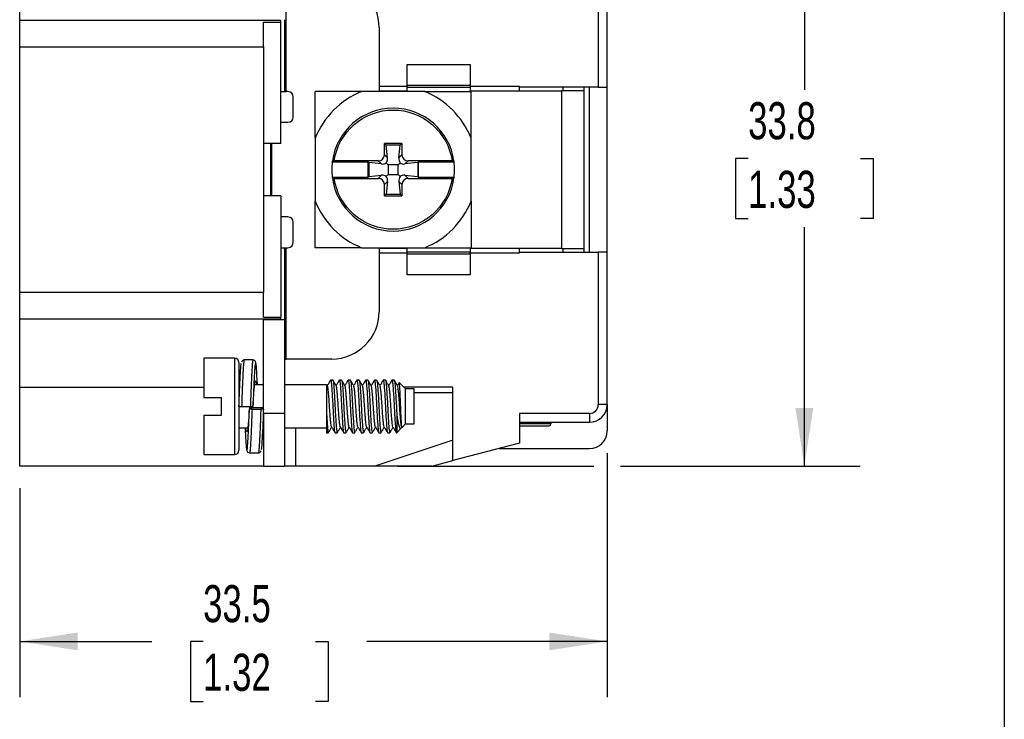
# Model space of a CAD drawing. Header units: millimetres. Extents: x 6 to 273, y 6 to 210.
# Tile 7 of 16: x 217 to 273, y 43 to 82. Entities that reach past the tile are written whole.
import ezdxf

# ---------------------------------------------------------------- set-up
doc = ezdxf.new("R2010")
doc.units = ezdxf.units.MM
doc.linetypes.add('SLD-Solid', pattern=[0])
doc.layers.add('DIMENSIONS', color=140, linetype='SLD-Solid', lineweight=25)
doc.layers.add('TEXT', color=140, linetype='SLD-Solid', lineweight=25)
doc.styles.add('SLDTEXTSTYLE0', font='TXT', dxfattribs={"width": 0.7})
doc.dimstyles.new('SLDDIMSTYLE0', dxfattribs={"dimtxt": 2.158008, "dimasz": 3.302, "dimexe": 0, "dimexo": 0.0625, "dimgap": 0.539502, "dimtad": 0, "dimtih": 1, "dimtoh": 1, "dimrnd": 1e-09, "dimzin": 12, "dimdsep": 46, "dimtxsty": 'SLDTEXTSTYLE0', "dimsah": 1, "dimcen": 0.09, "dimadec": 0, "dimazin": 3, "dimtfac": 1, "dimtofl": 0, "dimtmove": 0, "dimatfit": 3, "dimfxl": 0, "dimfrac": 2, "dimtolj": 1, "dimtzin": 12, "dimarcsym": 0})

# ---------------------------------------------------------------- blocks, each defined once
blk = doc.blocks.new('_D_4')
at = {"layer": 'DIMENSIONS'}
for p, q in [((250.396, 57.726), (250.396, 43.82)), ((216.896, 55.726), (216.896, 43.82)), ((216.896, 46.995), (224.434, 46.995)), ((227.358, 46.995), (226.633, 46.995)), ((226.633, 46.995), (226.633, 43.565)), ((233.771, 46.995), (234.496, 46.995)), ((234.496, 46.995), (234.496, 43.565)), ((250.396, 46.995), (236.695, 46.995)), ((226.633, 43.565), (227.358, 43.565)), ((234.496, 43.565), (233.771, 43.565))]:
    blk.add_line(p, q, dxfattribs=at)
for points in [[(216.896, 46.995), (220.198, 46.487), (220.198, 47.503)], [(250.396, 46.995), (247.094, 47.503), (247.094, 46.487)]]:
    blk.add_solid(points, dxfattribs=at)
at = {"layer": 'DIMENSIONS', "char_height": 2.1167, "attachment_point": 1, "style": 'SLDTEXTSTYLE0'}
for s, insert in [('33.5', (227.358, 50.207)), ('1.32', (227.358, 46.294))]:
    blk.add_mtext(s, dxfattribs=dict(at, insert=insert))
blk = doc.blocks.new('_D_5')
at = {"layer": 'DIMENSIONS'}
for p, q in [((238.428, 90.796), (249.634, 90.796)), ((251.158, 90.796), (264.822, 90.796)), ((261.647, 90.796), (261.647, 78.444)), ((258.441, 74.531), (257.716, 74.531)), ((257.716, 74.531), (257.716, 71.101)), ((264.854, 74.531), (265.578, 74.531)), ((265.578, 74.531), (265.578, 71.101)), ((257.716, 71.101), (258.441, 71.101)), ((265.578, 71.101), (264.854, 71.101)), ((261.647, 56.996), (261.647, 70.618)), ((238.428, 56.996), (249.634, 56.996)), ((251.158, 56.996), (264.822, 56.996))]:
    blk.add_line(p, q, dxfattribs=at)
for points in [[(261.647, 90.796), (261.139, 87.494), (262.155, 87.494)], [(261.647, 56.996), (262.155, 60.298), (261.139, 60.298)]]:
    blk.add_solid(points, dxfattribs=at)
at = {"layer": 'DIMENSIONS', "char_height": 2.1167, "attachment_point": 1, "style": 'SLDTEXTSTYLE0'}
for s, insert in [('33.8', (258.441, 77.743)), ('1.33', (258.441, 73.83))]:
    blk.add_mtext(s, dxfattribs=dict(at, insert=insert))

msp = doc.modelspace()

# ---------------------------------------------------------------- linework, layer by layer
for p, q in [((249.896, 87.296), (249.896, 78.596)), ((250.396, 78.596), (250.396, 87.296)), ((216.896, 82.396), (216.896, 86.296)), ((232.096, 78.346), (232.096, 84.696)), ((231.796, 82.396), (216.896, 82.396)), ((216.896, 80.896), (216.896, 82.396)), ((230.796, 82.396), (230.796, 82.446)), ((230.796, 82.311), (231.796, 82.311)), ((230.796, 80.896), (230.796, 82.311)), ((231.796, 82.311), (231.796, 82.396)), ((231.796, 75.396), (231.796, 82.311)), ((231.996, 82.446), (231.996, 78.346)), ((237.396, 81.996), (237.396, 78.396)), ((216.896, 66.896), (216.896, 80.896)), ((216.896, 80.896), (230.796, 80.896)), ((230.796, 80.896), (230.796, 66.896)), ((238.996, 78.696), (238.996, 79.896)), ((238.996, 79.896), (242.596, 79.896)), ((242.596, 79.896), (242.596, 78.696)), ((238.996, 78.646), (237.396, 78.646)), ((242.596, 78.696), (238.996, 78.696)), ((238.996, 78.696), (238.996, 78.596)), ((242.596, 78.696), (242.596, 78.596)), ((245.396, 78.646), (242.596, 78.646)), ((245.396, 78.596), (245.396, 78.646)), ((231.796, 78.346), (231.996, 78.346)), ((231.996, 78.346), (232.096, 78.346)), ((232.196, 78.346), (232.096, 78.346)), ((239.996, 78.346), (236.397, 78.346)), ((237.396, 78.396), (238.996, 78.396)), ((238.996, 78.596), (242.596, 78.596)), ((238.996, 78.396), (238.996, 78.596)), ((242.596, 78.596), (242.596, 78.396)), ((242.596, 78.396), (247.796, 78.396)), ((249.896, 78.596), (245.396, 78.596)), ((245.396, 78.396), (245.396, 78.596)), ((247.796, 78.396), (247.796, 69.396)), ((249.096, 78.396), (247.796, 78.396)), ((247.896, 78.396), (247.896, 78.596)), ((249.096, 78.396), (249.096, 78.596)), ((249.096, 69.396), (249.096, 78.396)), ((249.396, 69.196), (249.396, 78.596)), ((249.896, 78.596), (250.396, 78.596)), ((250.396, 69.196), (250.396, 78.596)), ((232.496, 76.896), (232.496, 78.046)), ((231.796, 76.596), (232.196, 76.596)), ((231.796, 75.396), (230.796, 75.396)), ((231.218, 72.396), (231.218, 75.396)), ((231.283, 72.396), (231.283, 75.396)), ((233.746, 75.696), (233.746, 72.097)), ((238.696, 75.396), (237.696, 75.396)), ((237.696, 74.745), (237.696, 75.396)), ((237.696, 75.396), (237.799, 75.294)), ((238.594, 75.294), (237.799, 75.294)), ((237.875, 74.567), (237.799, 75.294)), ((238.518, 74.567), (238.594, 75.294)), ((238.594, 75.294), (238.696, 75.396)), ((238.696, 75.396), (238.696, 74.745)), ((242.646, 72.097), (242.646, 75.696)), ((237.875, 74.567), (237.696, 74.745)), ((238.696, 74.745), (238.518, 74.567)), ((236.766, 74.326), (234.723, 74.326)), ((237.348, 74.396), (234.833, 74.396)), ((236.799, 74.294), (236.766, 74.326)), ((236.766, 73.466), (236.766, 74.326)), ((237.526, 74.218), (236.799, 74.294)), ((236.799, 74.294), (236.799, 73.499)), ((237.348, 74.396), (237.526, 74.218)), ((237.801, 74.291), (237.915, 74.178)), ((237.915, 74.178), (237.915, 73.615)), ((238.478, 74.178), (237.915, 74.178)), ((238.591, 74.291), (238.478, 74.178)), ((238.478, 73.615), (238.478, 74.178)), ((238.867, 74.218), (239.045, 74.396)), ((239.594, 74.294), (238.867, 74.218)), ((241.559, 74.396), (239.045, 74.396)), ((239.626, 74.326), (239.594, 74.294)), ((239.594, 74.294), (239.594, 73.499)), ((241.67, 74.326), (239.626, 74.326)), ((239.626, 74.326), (239.626, 73.466)), ((236.799, 73.499), (237.526, 73.574)), ((237.526, 73.574), (237.348, 73.396)), ((237.915, 73.615), (237.801, 73.501)), ((237.915, 73.615), (238.478, 73.615)), ((238.591, 73.501), (238.478, 73.615)), ((239.045, 73.396), (238.867, 73.574)), ((238.867, 73.574), (239.594, 73.499)), ((234.723, 73.466), (236.766, 73.466)), ((234.833, 73.396), (237.348, 73.396)), ((236.766, 73.466), (236.799, 73.499)), ((237.696, 73.048), (237.875, 73.226)), ((237.696, 72.396), (237.696, 73.048)), ((237.875, 73.226), (237.799, 72.499)), ((238.518, 73.226), (238.696, 73.048)), ((238.518, 73.226), (238.594, 72.499)), ((238.696, 73.048), (238.696, 72.396)), ((239.045, 73.396), (241.559, 73.396)), ((239.594, 73.499), (239.626, 73.466)), ((239.626, 73.466), (241.67, 73.466)), ((237.799, 72.499), (237.696, 72.396)), ((237.799, 72.499), (238.594, 72.499)), ((238.696, 72.396), (238.594, 72.499)), ((231.796, 72.396), (230.796, 72.396)), ((231.796, 72.396), (231.796, 65.482)), ((237.696, 72.396), (238.696, 72.396)), ((232.196, 71.196), (231.796, 71.196)), ((232.496, 69.746), (232.496, 70.896)), ((231.796, 69.446), (231.996, 69.446)), ((231.996, 69.446), (231.996, 65.346)), ((231.996, 69.446), (232.096, 69.446)), ((232.096, 63.096), (232.096, 69.446)), ((232.096, 69.446), (232.196, 69.446)), ((236.397, 69.446), (239.996, 69.446)), ((238.996, 69.396), (237.396, 69.396)), ((237.396, 69.396), (237.396, 65.796)), ((237.396, 69.146), (238.996, 69.146)), ((238.996, 69.196), (238.996, 69.396)), ((242.596, 69.196), (238.996, 69.196)), ((238.996, 69.096), (238.996, 69.196)), ((238.996, 69.096), (242.596, 69.096)), ((238.996, 67.896), (238.996, 69.096)), ((247.796, 69.396), (242.596, 69.396)), ((242.596, 69.396), (242.596, 69.196)), ((242.596, 69.096), (242.596, 69.196)), ((242.596, 69.146), (245.396, 69.146)), ((242.596, 69.096), (242.596, 67.896)), ((245.396, 69.196), (245.396, 69.396)), ((245.396, 69.146), (245.396, 69.196)), ((245.396, 69.196), (249.896, 69.196)), ((247.796, 69.396), (249.096, 69.396)), ((247.896, 69.196), (247.896, 69.396)), ((249.096, 69.196), (249.096, 69.396)), ((249.896, 69.196), (249.896, 60.496)), ((250.396, 69.196), (249.896, 69.196)), ((250.396, 60.496), (250.396, 69.196)), ((242.596, 67.896), (238.996, 67.896)), ((230.796, 66.896), (216.896, 66.896)), ((216.896, 65.396), (216.896, 66.896)), ((230.796, 65.482), (230.796, 66.896)), ((216.896, 65.396), (231.796, 65.396)), ((216.896, 61.496), (216.896, 65.396)), ((230.796, 65.482), (231.796, 65.482)), ((230.796, 65.346), (230.796, 65.396)), ((230.796, 59.996), (230.796, 65.346)), ((230.796, 65.346), (231.996, 65.346)), ((231.796, 65.396), (231.796, 65.482)), ((231.996, 65.346), (231.996, 59.996)), ((229.152, 63.146), (227.402, 63.146)), ((227.402, 63.146), (227.402, 60.896)), ((229.152, 63.146), (229.152, 57.646)), ((230.202, 63.046), (229.702, 63.046)), ((231.996, 63.096), (232.096, 63.096)), ((234.696, 63.096), (232.096, 63.096)), ((234.754, 61.896), (234.629, 61.896)), ((235.254, 61.896), (235.129, 61.896)), ((235.754, 61.896), (235.629, 61.896)), ((236.254, 61.896), (236.129, 61.896)), ((236.754, 61.896), (236.629, 61.896)), ((237.254, 61.896), (237.129, 61.896)), ((237.754, 61.896), (237.629, 61.896)), ((238.254, 61.896), (238.129, 61.896)), ((216.896, 61.496), (227.402, 61.496)), ((216.896, 56.996), (216.896, 61.496)), ((229.451, 61.621), (229.402, 61.621)), ((230.796, 61.621), (230.299, 61.621)), ((234.402, 61.621), (231.996, 61.621)), ((234.45, 61.564), (234.409, 61.636)), ((238.546, 61.753), (238.541, 61.736)), ((238.902, 61.396), (238.546, 61.753)), ((241.596, 61.496), (238.802, 61.496)), ((239.402, 61.396), (238.902, 61.396)), ((238.902, 59.396), (238.902, 61.396)), ((239.402, 59.396), (239.402, 61.396)), ((241.596, 57.308), (241.596, 61.496)), ((227.402, 60.896), (228.402, 60.896)), ((228.402, 59.896), (228.402, 60.896)), ((239.402, 61.196), (241.596, 61.196)), ((229.552, 60.396), (230.052, 60.396)), ((229.996, 60.305), (229.996, 60.239)), ((230.796, 60.305), (229.996, 60.305)), ((230.146, 60.23), (230.646, 60.23)), ((250.396, 60.496), (249.896, 60.496)), ((250.396, 60.496), (250.396, 58.996)), ((227.402, 59.896), (227.402, 57.646)), ((227.402, 59.896), (228.402, 59.896)), ((231.996, 59.996), (230.796, 59.996)), ((230.796, 59.996), (230.796, 56.996)), ((231.996, 59.996), (231.996, 56.996)), ((234.402, 59.946), (234.402, 58.896)), ((238.402, 59.946), (238.402, 58.896)), ((249.396, 59.996), (245.396, 59.996)), ((245.396, 59.996), (245.396, 58.296)), ((249.396, 59.996), (249.396, 59.496)), ((229.402, 59.171), (229.905, 59.171)), ((230.753, 59.171), (230.796, 59.171)), ((231.996, 59.171), (234.402, 59.171)), ((232.624, 59.171), (232.624, 56.996)), ((238.402, 58.896), (238.642, 59.136)), ((238.652, 59.148), (238.642, 59.136)), ((238.652, 59.148), (238.696, 59.223)), ((238.705, 59.199), (238.902, 59.396)), ((238.902, 59.396), (239.402, 59.396)), ((245.396, 59.496), (249.396, 59.496)), ((247.196, 59.396), (245.396, 59.396)), ((245.396, 59.296), (247.096, 59.296)), ((247.196, 59.496), (247.196, 59.396)), ((234.402, 58.896), (234.504, 58.896)), ((234.879, 58.896), (235.004, 58.896)), ((235.379, 58.896), (235.504, 58.896)), ((235.879, 58.896), (236.004, 58.896)), ((236.379, 58.896), (236.504, 58.896)), ((236.879, 58.896), (237.004, 58.896)), ((241.596, 58.463), (237.158, 56.996)), ((237.379, 58.896), (237.504, 58.896)), ((237.879, 58.896), (238.004, 58.896)), ((238.379, 58.896), (238.402, 58.896)), ((245.396, 58.296), (241.596, 57.308)), ((244.243, 57.996), (249.396, 57.996)), ((227.402, 57.646), (229.152, 57.646)), ((230.003, 57.746), (230.503, 57.746)), ((240.396, 56.996), (241.596, 57.308)), ((230.796, 56.996), (216.896, 56.996)), ((230.796, 56.996), (231.996, 56.996)), ((237.158, 56.996), (232.624, 56.996)), ((240.396, 56.996), (237.158, 56.996))]:
    msp.add_line(p, q)
for centre, radius, start, end in [((234.696, 81.996), 2.7, 0, 90), ((232.196, 78.046), 0.3, 0, 90), ((238.196, 73.896), 4.8, 112.0154, 157.9846), ((238.196, 73.896), 4.8, 22.0154, 67.9846), ((238.196, 73.896), 3.5, 8.0685, 171.9315), ((232.196, 76.896), 0.3, 270, 0), ((238.196, 73.896), 3.5, 172.9428, 187.0572), ((238.196, 73.896), 3.5, 171.9315, 172.9428), ((238.196, 73.896), 3.5, 7.0572, 8.0685), ((238.196, 73.896), 3.5, 352.9428, 7.0572), ((238.196, 73.896), 3.5, 187.0572, 188.0685), ((238.196, 73.896), 3.5, 188.0685, 351.9315), ((238.196, 73.896), 3.5, 351.9315, 352.9428), ((238.196, 73.896), 4.8, 202.0154, 247.9846), ((238.196, 73.896), 4.8, 292.0154, 337.9846), ((232.196, 70.896), 0.3, 0, 90), ((232.196, 69.746), 0.3, 270, 0), ((234.696, 65.796), 2.7, 270, 0), ((229.152, 62.896), 0.25, 0, 90), ((249.396, 60.496), 1, 270, 0), ((247.096, 59.396), 0.1, 270, 0), ((249.396, 58.996), 1, 270, 0), ((229.152, 57.896), 0.25, 270, 0)]:
    msp.add_arc(centre, radius, start, end)
for centre, major_axis, ratio, start_param, end_param in [((237.345, 74.748), (0.249, -0.249), 0.992433, 5.501585, 7.064785), ((239.048, 74.748), (-0.249, -0.249), 0.992433, 5.501585, 7.064785), ((237.523, 74.57), (0.364, -0.171), 0.851454, 5.099155, 5.880755), ((237.523, 74.57), (-0.171, 0.364), 0.851454, 3.544023, 4.325623), ((238.87, 74.57), (0.171, 0.364), 0.851454, 1.957562, 2.739162), ((238.87, 74.57), (0.364, 0.171), 0.851454, 3.544023, 4.325623), ((237.523, 73.223), (0.364, 0.171), 0.851454, 0.40243, 1.184031), ((238.87, 73.223), (0.364, -0.171), 0.851454, 1.957562, 2.739162), ((237.345, 73.045), (0.249, 0.249), 0.992433, 5.501585, 7.064785), ((237.523, 73.223), (0.171, 0.364), 0.851454, 5.099155, 5.880755), ((238.87, 73.223), (-0.171, 0.364), 0.851454, 0.40243, 1.184031), ((239.048, 73.045), (-0.249, 0.249), 0.992433, 5.501585, 7.064785)]:
    msp.add_ellipse(centre, major_axis=major_axis, ratio=ratio, start_param=start_param, end_param=end_param)
for points, knots in [([(216.896, 80.938), (216.896, 80.951), (216.896, 81.066), (216.896, 81.082), (216.896, 81.096)], [0, 0, 0, 0, 0.11852, 1, 1, 1, 1]), ([(234.833, 74.396), (234.953, 75.203), (235.359, 75.939), (236.593, 77.003), (237.381, 77.296), (238.196, 77.296)], [0, 0, 0, 0, 0.5, 0.5, 1, 1, 1, 1]), ([(238.196, 77.296), (239.011, 77.296), (239.799, 77.003), (241.034, 75.939), (241.44, 75.203), (241.559, 74.396)], [0, 0, 0, 0, 0.5, 0.5, 1, 1, 1, 1]), ([(234.731, 74.388), (234.731, 74.389), (234.733, 74.39), (234.737, 74.39), (234.741, 74.391), (234.747, 74.392), (234.754, 74.393), (234.761, 74.394), (234.77, 74.394), (234.78, 74.395), (234.789, 74.396), (234.8, 74.396), (234.812, 74.396), (234.819, 74.396), (234.826, 74.396), (234.833, 74.396)], [0, 0, 0, 0, 0.0000338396, 0.0000338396, 0.0000338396, 0.0000676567, 0.0000676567, 0.0000676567, 0.0001018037, 0.0001018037, 0.0001018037, 0.0001362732, 0.0001362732, 0.0001362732, 0.0001579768, 0.0001579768, 0.0001579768, 0.0001579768]), ([(241.559, 74.396), (241.571, 74.396), (241.583, 74.396), (241.593, 74.396), (241.604, 74.396), (241.614, 74.395), (241.623, 74.394), (241.632, 74.394), (241.64, 74.393), (241.646, 74.392), (241.652, 74.391), (241.657, 74.39), (241.659, 74.389), (241.661, 74.389), (241.662, 74.388), (241.662, 74.388)], [0, 0, 0, 0, 0.0000344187, 0.0000344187, 0.0000344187, 0.0000688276, 0.0000688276, 0.0000688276, 0.0001033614, 0.0001033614, 0.0001033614, 0.0001377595, 0.0001377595, 0.0001377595, 0.0001579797, 0.0001579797, 0.0001579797, 0.0001579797]), ([(234.833, 73.396), (234.822, 73.396), (234.81, 73.397), (234.799, 73.397), (234.789, 73.397), (234.778, 73.398), (234.769, 73.398), (234.76, 73.399), (234.752, 73.4), (234.746, 73.401), (234.74, 73.401), (234.736, 73.402), (234.733, 73.403), (234.732, 73.404), (234.731, 73.405), (234.731, 73.405)], [0, 0, 0, 0, 0.0000344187, 0.0000344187, 0.0000344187, 0.0000688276, 0.0000688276, 0.0000688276, 0.0001033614, 0.0001033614, 0.0001033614, 0.0001377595, 0.0001377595, 0.0001377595, 0.0001579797, 0.0001579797, 0.0001579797, 0.0001579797]), ([(241.559, 73.396), (241.44, 72.59), (241.034, 71.854), (239.799, 70.789), (239.011, 70.496), (237.381, 70.496), (236.593, 70.789), (235.359, 71.854), (234.953, 72.59), (234.833, 73.396)], [0, 0, 0, 0, 0.25, 0.25, 0.5, 0.5, 0.75, 0.75, 1, 1, 1, 1]), ([(241.662, 73.405), (241.662, 73.404), (241.659, 73.403), (241.656, 73.402), (241.652, 73.401), (241.646, 73.4), (241.639, 73.4), (241.632, 73.399), (241.623, 73.398), (241.613, 73.398), (241.603, 73.397), (241.592, 73.397), (241.581, 73.397), (241.574, 73.396), (241.567, 73.396), (241.559, 73.396)], [0, 0, 0, 0, 0.0000338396, 0.0000338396, 0.0000338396, 0.0000676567, 0.0000676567, 0.0000676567, 0.0001018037, 0.0001018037, 0.0001018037, 0.0001362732, 0.0001362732, 0.0001362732, 0.0001579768, 0.0001579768, 0.0001579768, 0.0001579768]), ([(229.402, 62.896), (229.402, 62.895), (229.402, 62.894), (229.402, 62.878), (229.402, 62.854), (229.402, 62.82), (229.402, 62.776), (229.402, 62.683), (229.402, 62.501), (229.402, 62.176), (229.402, 61.779), (229.402, 61.335), (229.402, 60.868), (229.402, 60.397), (229.402, 59.925), (229.402, 59.458), (229.402, 59.014), (229.402, 58.617), (229.402, 58.291), (229.402, 58.086), (229.402, 57.969), (229.402, 57.907), (229.402, 57.9), (229.402, 57.896)], [0, 0, 0, 0, 0.020146, 0.040135, 0.060049, 0.079966, 0.099967, 0.120131, 0.185078, 0.250093, 0.31504, 0.380056, 0.440009, 0.500029, 0.559982, 0.620002, 0.684949, 0.749964, 0.814912, 0.879927, 0.920044, 0.959854, 1, 1, 1, 1]), ([(229.702, 63.046), (229.681, 63.044), (229.638, 63.038), (229.562, 62.977), (229.554, 62.943), (229.548, 62.917)], [0, 0, 0, 0, 0.197829, 0.396435, 1, 1, 1, 1]), ([(229.702, 63.046), (229.696, 63.037), (229.683, 63.017), (229.664, 62.856), (229.648, 62.64), (229.637, 62.447), (229.632, 62.356), (229.63, 62.31), (229.629, 62.289), (229.629, 62.278), (229.628, 62.273), (229.628, 62.257), (229.624, 62.194), (229.619, 62.094), (229.613, 61.954), (229.606, 61.804), (229.598, 61.619), (229.585, 61.309), (229.569, 60.896), (229.558, 60.552), (229.552, 60.396)], [0, 0, 0, 0, 0.1236964, 0.248045, 0.3872537, 0.4486024, 0.4756039, 0.4862122, 0.4968205, 0.4969617, 0.4981171, 0.5013656, 0.5137185, 0.5618367, 0.5976088, 0.6411849, 0.6925635, 0.7517426, 0.8879132, 1, 1, 1, 1]), ([(230.202, 63.046), (230.199, 63.044), (230.193, 63.039), (230.184, 63.004), (230.176, 62.955), (230.169, 62.9), (230.162, 62.827), (230.155, 62.735), (230.147, 62.604), (230.138, 62.453), (230.132, 62.339), (230.129, 62.279), (230.129, 62.279), (230.129, 62.279), (230.129, 62.279), (230.129, 62.279), (230.129, 62.279), (230.129, 62.279), (230.129, 62.278), (230.129, 62.278), (230.129, 62.276), (230.128, 62.27), (230.127, 62.252), (230.124, 62.187), (230.117, 62.04), (230.104, 61.774), (230.092, 61.472), (230.08, 61.186), (230.072, 60.97), (230.065, 60.766), (230.058, 60.576), (230.054, 60.455), (230.052, 60.396)], [0, 0, 0, 0, 0.064897, 0.121096, 0.167937, 0.220637, 0.252274, 0.313448, 0.374624, 0.435802, 0.496982, 0.496986, 0.496989, 0.496993, 0.497002, 0.497018, 0.497047, 0.497102, 0.497208, 0.497425, 0.497901, 0.49903, 0.502928, 0.516275, 0.56516, 0.643611, 0.751586, 0.809002, 0.862552, 0.912235, 0.958051, 1, 1, 1, 1]), ([(230.352, 62.921), (230.351, 62.928), (230.346, 62.957), (230.313, 63.018), (230.238, 63.037), (230.202, 63.046)], [0, 0, 0, 0, 0.1412271, 0.5955983, 1, 1, 1, 1]), ([(230.37, 62.841), (230.363, 62.867), (230.349, 62.928), (230.325, 62.825), (230.301, 62.573), (230.278, 62.172), (230.252, 61.649), (230.226, 61.041), (230.21, 60.609), (230.202, 60.396)], [0, 0, 0, 0, 0.108317, 0.259463, 0.405545, 0.551627, 0.702772, 0.853918, 1, 1, 1, 1]), ([(229.402, 60.396), (229.41, 60.609), (229.426, 61.041), (229.452, 61.649), (229.478, 62.174), (229.501, 62.565), (229.52, 62.793), (229.531, 62.827), (229.535, 62.837)], [0, 0, 0, 0, 0.182934, 0.372209, 0.561484, 0.744418, 0.927353, 1, 1, 1, 1]), ([(230.453, 61.621), (230.452, 61.649), (230.442, 61.877), (230.424, 62.226), (230.4, 62.604), (230.383, 62.811), (230.372, 62.836), (230.37, 62.841)], [0, 0, 0, 0, 0.040365, 0.338725, 0.627092, 0.915458, 1, 1, 1, 1]), ([(230.202, 60.396), (230.213, 60.56), (230.233, 60.886), (230.268, 61.321), (230.3, 61.651), (230.33, 61.841), (230.365, 61.857), (230.389, 61.774), (230.402, 61.648), (230.405, 61.621)], [0, 0, 0, 0, 0.1595824, 0.3191597, 0.4788491, 0.638424, 0.7979834, 0.9576712, 1, 1, 1, 1]), ([(234.621, 61.889), (234.589, 61.835), (234.53, 61.732), (234.47, 61.629), (234.441, 61.58)], [0, 0, 0, 0, 0.528909, 1, 1, 1, 1]), ([(234.621, 61.881), (234.624, 61.887), (234.634, 61.912), (234.654, 61.848), (234.677, 61.641), (234.705, 61.274), (234.734, 60.811), (234.758, 60.299), (234.785, 59.799), (234.814, 59.366), (234.839, 59.051), (234.861, 58.912), (234.875, 58.9), (234.879, 58.896)], [0, 0, 0, 0, 0.0305489, 0.1179985, 0.2222364, 0.3264284, 0.4306411, 0.5348842, 0.6390766, 0.7432807, 0.8475257, 0.9517173, 1, 1, 1, 1]), ([(234.953, 61.561), (234.921, 61.615), (234.858, 61.724), (234.795, 61.833), (234.763, 61.887)], [0, 0, 0, 0, 0.499791, 1, 1, 1, 1]), ([(234.763, 61.873), (234.768, 61.864), (234.782, 61.839), (234.802, 61.636), (234.83, 61.276), (234.858, 60.81), (234.883, 60.299), (234.91, 59.799), (234.939, 59.367), (234.964, 59.048), (234.986, 58.921), (235.002, 58.886), (235.009, 58.908), (235.012, 58.917)], [0, 0, 0, 0, 0.05446, 0.162434, 0.270359, 0.378306, 0.486285, 0.594211, 0.702149, 0.810129, 0.918054, 0.968067, 1, 1, 1, 1]), ([(235.121, 61.889), (235.089, 61.835), (235.03, 61.732), (234.97, 61.629), (234.941, 61.58)], [0, 0, 0, 0, 0.528894, 1, 1, 1, 1]), ([(235.121, 61.885), (235.124, 61.89), (235.134, 61.909), (235.154, 61.85), (235.177, 61.64), (235.205, 61.274), (235.234, 60.81), (235.258, 60.299), (235.285, 59.799), (235.314, 59.366), (235.339, 59.051), (235.361, 58.912), (235.375, 58.9), (235.379, 58.896)], [0, 0, 0, 0, 0.030478, 0.117934, 0.22218, 0.326379, 0.4306, 0.53485, 0.63905, 0.743262, 0.847515, 0.951714, 1, 1, 1, 1]), ([(235.449, 61.566), (235.418, 61.62), (235.355, 61.729), (235.291, 61.838), (235.26, 61.893)], [0, 0, 0, 0, 0.499781, 1, 1, 1, 1]), ([(235.26, 61.881), (235.266, 61.871), (235.281, 61.846), (235.302, 61.637), (235.33, 61.276), (235.358, 60.81), (235.383, 60.299), (235.41, 59.799), (235.439, 59.367), (235.464, 59.049), (235.486, 58.92), (235.503, 58.885), (235.51, 58.91), (235.513, 58.921)], [0, 0, 0, 0, 0.066289, 0.172354, 0.278372, 0.384411, 0.490482, 0.5965, 0.702531, 0.808603, 0.914621, 0.96375, 1, 1, 1, 1]), ([(235.621, 61.889), (235.589, 61.835), (235.529, 61.731), (235.47, 61.628), (235.441, 61.58)], [0, 0, 0, 0, 0.5286506, 1, 1, 1, 1]), ([(235.621, 61.885), (235.624, 61.89), (235.634, 61.909), (235.654, 61.85), (235.677, 61.64), (235.705, 61.274), (235.734, 60.81), (235.758, 60.299), (235.785, 59.799), (235.814, 59.366), (235.839, 59.051), (235.861, 58.912), (235.875, 58.9), (235.879, 58.896)], [0, 0, 0, 0, 0.030478, 0.117934, 0.22218, 0.326379, 0.4306, 0.53485, 0.63905, 0.743262, 0.847515, 0.951714, 1, 1, 1, 1]), ([(235.952, 61.562), (235.92, 61.617), (235.857, 61.726), (235.793, 61.835), (235.762, 61.89)], [0, 0, 0, 0, 0.49966, 1, 1, 1, 1]), ([(235.762, 61.876), (235.767, 61.867), (235.782, 61.842), (235.802, 61.636), (235.83, 61.276), (235.858, 60.81), (235.883, 60.299), (235.91, 59.799), (235.939, 59.367), (235.964, 59.048), (235.986, 58.922), (236.002, 58.886), (236.008, 58.906), (236.01, 58.912)], [0, 0, 0, 0, 0.060096, 0.168374, 0.276605, 0.384856, 0.49314, 0.601371, 0.709614, 0.817899, 0.926129, 0.976283, 1, 1, 1, 1]), ([(236.121, 61.889), (236.089, 61.835), (236.03, 61.732), (235.97, 61.629), (235.941, 61.58)], [0, 0, 0, 0, 0.529, 1, 1, 1, 1]), ([(236.121, 61.885), (236.124, 61.89), (236.134, 61.909), (236.154, 61.85), (236.177, 61.64), (236.205, 61.274), (236.234, 60.81), (236.258, 60.299), (236.285, 59.799), (236.314, 59.366), (236.339, 59.051), (236.361, 58.912), (236.375, 58.9), (236.379, 58.896)], [0, 0, 0, 0, 0.030479, 0.117935, 0.222181, 0.32638, 0.4306, 0.534851, 0.639051, 0.743262, 0.847515, 0.951714, 1, 1, 1, 1]), ([(236.453, 61.56), (236.422, 61.614), (236.358, 61.723), (236.295, 61.832), (236.263, 61.886)], [0, 0, 0, 0, 0.4997604, 1, 1, 1, 1]), ([(236.263, 61.872), (236.268, 61.864), (236.282, 61.839), (236.302, 61.636), (236.33, 61.276), (236.358, 60.81), (236.383, 60.299), (236.41, 59.799), (236.439, 59.367), (236.464, 59.048), (236.486, 58.921), (236.502, 58.886), (236.509, 58.908), (236.511, 58.916)], [0, 0, 0, 0, 0.05337, 0.161761, 0.270105, 0.378471, 0.486868, 0.595213, 0.703569, 0.811968, 0.920312, 0.970518, 1, 1, 1, 1]), ([(236.621, 61.889), (236.589, 61.835), (236.53, 61.732), (236.47, 61.628), (236.441, 61.58)], [0, 0, 0, 0, 0.5288091, 1, 1, 1, 1]), ([(236.621, 61.885), (236.624, 61.89), (236.634, 61.909), (236.654, 61.85), (236.677, 61.64), (236.705, 61.274), (236.734, 60.81), (236.758, 60.299), (236.785, 59.799), (236.814, 59.366), (236.839, 59.051), (236.861, 58.912), (236.875, 58.9), (236.879, 58.896)], [0, 0, 0, 0, 0.03048, 0.117935, 0.222181, 0.32638, 0.4306, 0.534851, 0.639051, 0.743262, 0.847515, 0.951714, 1, 1, 1, 1]), ([(236.95, 61.566), (236.918, 61.62), (236.855, 61.729), (236.792, 61.838), (236.76, 61.892)], [0, 0, 0, 0, 0.499807, 1, 1, 1, 1]), ([(236.76, 61.88), (236.766, 61.871), (236.781, 61.846), (236.802, 61.636), (236.83, 61.276), (236.858, 60.81), (236.883, 60.299), (236.91, 59.799), (236.939, 59.367), (236.964, 59.049), (236.986, 58.92), (237.003, 58.885), (237.01, 58.91), (237.013, 58.921)], [0, 0, 0, 0, 0.064999, 0.171124, 0.277202, 0.383301, 0.489431, 0.595509, 0.7016, 0.807732, 0.913809, 0.962966, 1, 1, 1, 1]), ([(237.121, 61.89), (237.113, 61.874), (237.098, 61.848), (237.073, 61.802), (237.055, 61.769), (237.039, 61.74), (237.018, 61.705), (236.995, 61.667), (236.969, 61.625), (236.952, 61.597), (236.942, 61.58)], [0, 0, 0, 0, 0.214866, 0.370078, 0.432502, 0.488628, 0.592561, 0.698972, 0.813636, 1, 1, 1, 1]), ([(237.121, 61.885), (237.124, 61.89), (237.134, 61.909), (237.154, 61.85), (237.177, 61.64), (237.205, 61.274), (237.234, 60.81), (237.258, 60.299), (237.285, 59.799), (237.314, 59.366), (237.339, 59.051), (237.361, 58.912), (237.375, 58.9), (237.379, 58.896)], [0, 0, 0, 0, 0.030221, 0.1177, 0.221974, 0.326201, 0.430449, 0.534727, 0.638955, 0.743194, 0.847474, 0.951701, 1, 1, 1, 1]), ([(237.451, 61.563), (237.419, 61.618), (237.356, 61.727), (237.293, 61.836), (237.261, 61.891)], [0, 0, 0, 0, 0.499668, 1, 1, 1, 1]), ([(237.261, 61.878), (237.266, 61.869), (237.281, 61.844), (237.302, 61.636), (237.33, 61.276), (237.358, 60.81), (237.383, 60.299), (237.41, 59.799), (237.439, 59.367), (237.464, 59.048), (237.486, 58.921), (237.502, 58.886), (237.508, 58.906), (237.51, 58.913)], [0, 0, 0, 0, 0.06238, 0.170182, 0.277937, 0.385713, 0.493521, 0.601277, 0.709044, 0.816854, 0.924608, 0.974542, 1, 1, 1, 1]), ([(237.621, 61.89), (237.59, 61.835), (237.53, 61.732), (237.47, 61.629), (237.441, 61.58)], [0, 0, 0, 0, 0.52881, 1, 1, 1, 1]), ([(237.621, 61.885), (237.624, 61.89), (237.634, 61.909), (237.654, 61.85), (237.677, 61.641), (237.705, 61.274), (237.734, 60.81), (237.758, 60.299), (237.785, 59.799), (237.814, 59.366), (237.839, 59.051), (237.861, 58.912), (237.875, 58.9), (237.879, 58.896)], [0, 0, 0, 0, 0.029013, 0.116601, 0.221004, 0.325361, 0.429739, 0.534147, 0.638505, 0.742874, 0.847284, 0.951641, 1, 1, 1, 1]), ([(237.953, 61.559), (237.922, 61.614), (237.858, 61.723), (237.795, 61.832), (237.764, 61.886)], [0, 0, 0, 0, 0.49973, 1, 1, 1, 1]), ([(237.764, 61.872), (237.768, 61.863), (237.782, 61.839), (237.802, 61.635), (237.83, 61.276), (237.858, 60.81), (237.883, 60.299), (237.91, 59.799), (237.939, 59.367), (237.964, 59.048), (237.986, 58.921), (238.002, 58.886), (238.008, 58.907), (238.011, 58.914)], [0, 0, 0, 0, 0.053245, 0.161935, 0.270577, 0.379241, 0.487936, 0.596579, 0.705233, 0.813931, 0.922572, 0.972917, 1, 1, 1, 1]), ([(238.121, 61.89), (238.09, 61.835), (238.03, 61.732), (237.97, 61.629), (237.941, 61.58)], [0, 0, 0, 0, 0.527838, 1, 1, 1, 1]), ([(238.121, 61.885), (238.124, 61.89), (238.134, 61.909), (238.154, 61.85), (238.177, 61.641), (238.205, 61.274), (238.234, 60.81), (238.258, 60.299), (238.285, 59.799), (238.314, 59.366), (238.339, 59.051), (238.361, 58.912), (238.375, 58.9), (238.379, 58.896)], [0, 0, 0, 0, 0.028994, 0.116584, 0.220989, 0.325348, 0.429728, 0.534138, 0.638498, 0.742869, 0.847281, 0.95164, 1, 1, 1, 1]), ([(238.45, 61.565), (238.419, 61.619), (238.355, 61.728), (238.292, 61.837), (238.261, 61.891)], [0, 0, 0, 0, 0.49983, 1, 1, 1, 1]), ([(238.261, 61.879), (238.266, 61.869), (238.281, 61.844), (238.302, 61.636), (238.33, 61.275), (238.358, 60.811), (238.381, 60.346), (238.396, 60.064), (238.402, 59.946)], [0, 0, 0, 0, 0.111393, 0.299894, 0.488312, 0.676767, 0.865277, 1, 1, 1, 1]), ([(234.402, 61.632), (234.402, 61.633), (234.402, 61.635), (234.402, 61.474), (234.402, 61.192), (234.402, 60.797), (234.402, 60.358), (234.402, 60.075), (234.402, 59.946)], [0, 0, 0, 0, 0.116272, 0.285829, 0.462455, 0.651859, 0.841269, 1, 1, 1, 1]), ([(234.682, 59.239), (234.679, 59.24), (234.67, 59.245), (234.654, 59.339), (234.634, 59.513), (234.612, 59.76), (234.589, 60.053), (234.568, 60.367), (234.548, 60.684), (234.525, 60.983), (234.503, 61.239), (234.483, 61.428), (234.466, 61.538), (234.454, 61.55), (234.45, 61.554)], [0, 0, 0, 0, 0.027453, 0.119481, 0.209754, 0.303659, 0.398104, 0.489605, 0.580285, 0.674444, 0.768712, 0.859647, 0.950868, 1, 1, 1, 1]), ([(235.182, 59.24), (235.177, 59.246), (235.166, 59.262), (235.149, 59.379), (235.128, 59.574), (235.105, 59.836), (235.083, 60.137), (235.063, 60.454), (235.042, 60.768), (235.019, 61.058), (234.997, 61.299), (234.977, 61.466), (234.962, 61.552), (234.954, 61.555), (234.953, 61.555)], [0, 0, 0, 0, 0.053794, 0.145447, 0.237663, 0.332951, 0.427803, 0.519009, 0.611769, 0.707197, 0.801754, 0.892656, 0.985915, 1, 1, 1, 1]), ([(235.682, 59.235), (235.675, 59.249), (235.662, 59.28), (235.644, 59.425), (235.622, 59.64), (235.599, 59.915), (235.577, 60.223), (235.558, 60.541), (235.536, 60.85), (235.513, 61.129), (235.491, 61.354), (235.472, 61.499), (235.457, 61.57), (235.45, 61.565), (235.449, 61.565)], [0, 0, 0, 0, 0.0786248, 0.1681996, 0.2602672, 0.3544555, 0.4472545, 0.5367056, 0.6292087, 0.7234168, 0.8158154, 0.9052842, 0.9981758, 1, 1, 1, 1]), ([(236.181, 59.234), (236.181, 59.234), (236.172, 59.234), (236.157, 59.315), (236.138, 59.475), (236.116, 59.711), (236.093, 59.997), (236.072, 60.31), (236.052, 60.627), (236.03, 60.931), (236.007, 61.197), (235.986, 61.399), (235.969, 61.525), (235.956, 61.545), (235.951, 61.553)], [0, 0, 0, 0, 0.010196, 0.103434, 0.193847, 0.287781, 0.382906, 0.47568, 0.566289, 0.660555, 0.75558, 0.847846, 0.938793, 1, 1, 1, 1]), ([(236.682, 59.24), (236.679, 59.242), (236.668, 59.25), (236.652, 59.351), (236.632, 59.533), (236.61, 59.785), (236.587, 60.081), (236.566, 60.396), (236.546, 60.712), (236.523, 61.008), (236.501, 61.26), (236.481, 61.441), (236.465, 61.54), (236.455, 61.548), (236.453, 61.55)], [0, 0, 0, 0, 0.0364691, 0.1291502, 0.2207473, 0.3159207, 0.4113126, 0.5034271, 0.5955417, 0.6909336, 0.786107, 0.8777041, 0.9703851, 1, 1, 1, 1]), ([(237.182, 59.239), (237.177, 59.248), (237.164, 59.268), (237.147, 59.394), (237.126, 59.596), (237.103, 59.862), (237.081, 60.166), (237.061, 60.483), (237.04, 60.796), (237.017, 61.082), (236.995, 61.318), (236.976, 61.478), (236.96, 61.56), (236.951, 61.559), (236.95, 61.559)], [0, 0, 0, 0, 0.0616371, 0.1517641, 0.2431974, 0.3373648, 0.4307802, 0.5205719, 0.6125093, 0.7067753, 0.7998624, 0.8894597, 0.981856, 1, 1, 1, 1]), ([(237.682, 59.232), (237.675, 59.25), (237.66, 59.286), (237.642, 59.442), (237.62, 59.663), (237.597, 59.942), (237.575, 60.252), (237.556, 60.57), (237.534, 60.877), (237.511, 61.153), (237.489, 61.368), (237.471, 61.514), (237.457, 61.544), (237.451, 61.559)], [0, 0, 0, 0, 0.0876, 0.177584, 0.270514, 0.365264, 0.4583, 0.548265, 0.641598, 0.736328, 0.828926, 0.919016, 1, 1, 1, 1]), ([(238.181, 59.237), (238.18, 59.237), (238.171, 59.239), (238.155, 59.326), (238.136, 59.494), (238.114, 59.735), (238.091, 60.025), (238.07, 60.339), (238.05, 60.656), (238.028, 60.957), (238.005, 61.219), (237.984, 61.413), (237.968, 61.528), (237.957, 61.544), (237.953, 61.549)], [0, 0, 0, 0, 0.019007, 0.112529, 0.203686, 0.29851, 0.394206, 0.487227, 0.578689, 0.673808, 0.769365, 0.86184, 0.95375, 1, 1, 1, 1]), ([(238.534, 61.74), (238.532, 61.735), (238.501, 61.682), (238.47, 61.629), (238.441, 61.58)], [0, 0, 0, 0, 0.083066, 1, 1, 1, 1]), ([(238.695, 59.226), (238.695, 59.224), (238.687, 59.205), (238.671, 59.249), (238.65, 59.36), (238.63, 59.555), (238.607, 59.81), (238.585, 60.109), (238.565, 60.425), (238.544, 60.74), (238.521, 61.033), (238.499, 61.279), (238.479, 61.455), (238.463, 61.549), (238.453, 61.554), (238.45, 61.555)], [0, 0, 0, 0, 0.007013, 0.096148, 0.182316, 0.268214, 0.357259, 0.446203, 0.531859, 0.618291, 0.707504, 0.796207, 0.881479, 0.968409, 1, 1, 1, 1]), ([(238.705, 59.199), (238.701, 59.195), (238.697, 59.2), (238.69, 59.227), (238.687, 59.25), (238.677, 59.342), (238.67, 59.437), (238.657, 59.671), (238.649, 59.814), (238.639, 60.045), (238.636, 60.127), (238.629, 60.291), (238.626, 60.374), (238.617, 60.625), (238.61, 60.791), (238.597, 61.102), (238.59, 61.242), (238.571, 61.598), (238.559, 61.739), (238.546, 61.753)], [0, 0, 0, 0, 0.0625, 0.0625, 0.125, 0.125, 0.25, 0.25, 0.375, 0.375, 0.4375, 0.4375, 0.5, 0.5, 0.625, 0.625, 0.75, 0.75, 1, 1, 1, 1]), ([(229.402, 60.396), (229.402, 60.396), (229.417, 60.396), (229.476, 60.396), (229.517, 60.396), (229.552, 60.396)], [0, 0, 0, 0, 0.5, 0.5, 1, 1, 1, 1]), ([(229.996, 60.305), (229.986, 60.143), (229.965, 59.819), (229.931, 59.401), (229.899, 59.096), (229.869, 58.934), (229.834, 58.951), (229.812, 59.043), (229.8, 59.16), (229.799, 59.171)], [0, 0, 0, 0, 0.1637266, 0.327448, 0.4912843, 0.6550033, 0.8187063, 0.9825411, 1, 1, 1, 1]), ([(229.832, 57.969), (229.837, 57.94), (229.851, 57.863), (229.874, 57.93), (229.897, 58.143), (229.921, 58.511), (229.947, 59.008), (229.973, 59.599), (229.989, 60.028), (229.996, 60.239)], [0, 0, 0, 0, 0.09212, 0.246011, 0.394746, 0.543482, 0.697373, 0.851264, 1, 1, 1, 1]), ([(230.146, 60.23), (230.111, 60.23), (230.07, 60.231), (230.011, 60.235), (229.996, 60.237), (229.996, 60.239)], [0, 0, 0, 0, 0.5, 0.5, 1, 1, 1, 1]), ([(230.146, 60.23), (230.141, 60.078), (230.13, 59.743), (230.111, 59.259), (230.091, 58.802), (230.076, 58.495), (230.064, 58.299), (230.057, 58.183), (230.05, 58.079), (230.044, 57.989), (230.038, 57.92), (230.032, 57.861), (230.025, 57.814), (230.018, 57.774), (230.01, 57.749), (230.005, 57.749), (230.003, 57.749)], [0, 0, 0, 0, 0.114668, 0.253036, 0.382907, 0.512777, 0.562773, 0.612767, 0.662758, 0.712748, 0.762736, 0.79544, 0.849243, 0.896839, 0.95381, 1, 1, 1, 1]), ([(230.052, 60.396), (230.088, 60.396), (230.129, 60.396), (230.188, 60.396), (230.202, 60.396), (230.202, 60.396)], [0, 0, 0, 0, 0.5, 0.5, 1, 1, 1, 1]), ([(230.646, 60.23), (230.641, 60.078), (230.63, 59.743), (230.617, 59.423), (230.61, 59.256), (230.61, 59.256), (230.61, 59.256), (230.61, 59.256), (230.61, 59.256), (230.61, 59.256), (230.61, 59.255), (230.61, 59.255), (230.61, 59.253), (230.61, 59.248), (230.61, 59.235), (230.608, 59.193), (230.602, 59.044), (230.592, 58.829), (230.581, 58.615), (230.575, 58.493), (230.57, 58.395), (230.565, 58.297), (230.558, 58.179), (230.551, 58.075), (230.544, 57.983), (230.533, 57.868), (230.519, 57.765), (230.508, 57.757), (230.503, 57.753)], [0, 0, 0, 0, 0.114667, 0.253028, 0.253036, 0.253041, 0.253051, 0.253069, 0.253102, 0.253163, 0.253276, 0.253494, 0.253936, 0.25489, 0.25712, 0.264702, 0.290335, 0.383407, 0.455712, 0.499597, 0.513054, 0.563788, 0.614522, 0.665257, 0.715993, 0.76673, 0.893412, 1, 1, 1, 1]), ([(230.796, 60.239), (230.796, 60.237), (230.782, 60.235), (230.723, 60.231), (230.682, 60.23), (230.646, 60.23)], [0, 0, 0, 0, 0.5, 0.5, 1, 1, 1, 1]), ([(230.796, 60.239), (230.789, 60.028), (230.773, 59.599), (230.747, 59.009), (230.721, 58.508), (230.697, 58.153), (230.68, 57.961), (230.67, 57.945), (230.668, 57.941)], [0, 0, 0, 0, 0.188024, 0.382566, 0.577107, 0.765132, 0.953156, 1, 1, 1, 1]), ([(234.402, 59.946), (234.41, 59.815), (234.427, 59.527), (234.454, 59.173), (234.477, 58.953), (234.497, 58.874), (234.508, 58.906), (234.51, 58.911)], [0, 0, 0, 0, 0.211827, 0.464333, 0.716784, 0.946652, 1, 1, 1, 1]), ([(238.402, 59.946), (238.44, 59.677), (238.481, 59.453), (238.539, 59.229), (238.557, 59.175), (238.597, 59.117), (238.619, 59.113), (238.642, 59.136)], [0, 0, 0, 0, 0.5, 0.5, 0.75, 0.75, 1, 1, 1, 1]), ([(229.752, 59.171), (229.759, 59.004), (229.776, 58.657), (229.798, 58.27), (229.817, 58.025), (229.829, 57.982), (229.832, 57.969)], [0, 0, 0, 0, 0.277572, 0.576676, 0.87578, 1, 1, 1, 1]), ([(234.51, 58.9), (234.541, 58.955), (234.602, 59.059), (234.662, 59.163), (234.691, 59.213)], [0, 0, 0, 0, 0.522324, 1, 1, 1, 1]), ([(234.681, 59.23), (234.713, 59.176), (234.776, 59.067), (234.84, 58.958), (234.871, 58.903)], [0, 0, 0, 0, 0.499745, 1, 1, 1, 1]), ([(235.012, 58.904), (235.044, 58.958), (235.103, 59.061), (235.163, 59.164), (235.191, 59.213)], [0, 0, 0, 0, 0.530077, 1, 1, 1, 1]), ([(235.181, 59.23), (235.213, 59.176), (235.276, 59.067), (235.34, 58.958), (235.371, 58.903)], [0, 0, 0, 0, 0.499744, 1, 1, 1, 1]), ([(235.513, 58.906), (235.545, 58.961), (235.604, 59.063), (235.664, 59.165), (235.691, 59.213)], [0, 0, 0, 0, 0.532636, 1, 1, 1, 1]), ([(235.681, 59.23), (235.713, 59.176), (235.776, 59.067), (235.84, 58.958), (235.871, 58.903)], [0, 0, 0, 0, 0.499744, 1, 1, 1, 1]), ([(236.01, 58.9), (236.041, 58.955), (236.102, 59.059), (236.162, 59.163), (236.191, 59.213)], [0, 0, 0, 0, 0.522532, 1, 1, 1, 1]), ([(236.181, 59.23), (236.213, 59.176), (236.276, 59.067), (236.34, 58.958), (236.371, 58.903)], [0, 0, 0, 0, 0.499744, 1, 1, 1, 1]), ([(236.511, 58.902), (236.543, 58.957), (236.603, 59.06), (236.663, 59.164), (236.691, 59.213)], [0, 0, 0, 0, 0.5280854, 1, 1, 1, 1]), ([(236.681, 59.23), (236.713, 59.176), (236.776, 59.067), (236.84, 58.958), (236.871, 58.903)], [0, 0, 0, 0, 0.499744, 1, 1, 1, 1]), ([(237.014, 58.907), (237.045, 58.961), (237.104, 59.063), (237.164, 59.165), (237.191, 59.213)], [0, 0, 0, 0, 0.5337078, 1, 1, 1, 1]), ([(237.181, 59.23), (237.213, 59.176), (237.276, 59.067), (237.34, 58.958), (237.371, 58.903)], [0, 0, 0, 0, 0.499743, 1, 1, 1, 1]), ([(237.51, 58.901), (237.542, 58.955), (237.602, 59.059), (237.663, 59.163), (237.691, 59.213)], [0, 0, 0, 0, 0.523458, 1, 1, 1, 1]), ([(237.681, 59.23), (237.713, 59.176), (237.776, 59.067), (237.84, 58.958), (237.871, 58.903)], [0, 0, 0, 0, 0.4997432, 1, 1, 1, 1]), ([(238.011, 58.901), (238.042, 58.956), (238.103, 59.06), (238.163, 59.163), (238.191, 59.213)], [0, 0, 0, 0, 0.52613, 1, 1, 1, 1]), ([(238.181, 59.23), (238.213, 59.176), (238.276, 59.067), (238.34, 58.958), (238.371, 58.903)], [0, 0, 0, 0, 0.499743, 1, 1, 1, 1]), ([(229.845, 57.889), (229.846, 57.888), (229.851, 57.856), (229.887, 57.78), (229.964, 57.758), (230.003, 57.746)], [0, 0, 0, 0, 0.013487, 0.49694, 1, 1, 1, 1]), ([(230.503, 57.746), (230.524, 57.749), (230.567, 57.755), (230.638, 57.81), (230.646, 57.839), (230.651, 57.861)], [0, 0, 0, 0, 0.217515, 0.429455, 1, 1, 1, 1]), ([(232.624, 56.996), (232.451, 56.996), (232.288, 56.996), (232.061, 56.996), (231.996, 56.996), (231.996, 56.996)], [0, 0, 0, 0, 0.5, 0.5, 1, 1, 1, 1])]:
    msp.add_open_spline(points, degree=3, knots=knots)
for points in [[(233.746, 75.696), (233.746, 76.589), (233.746, 77.47), (233.746, 78.346)], [(236.397, 78.346), (235.504, 78.346), (234.623, 78.346), (233.746, 78.346)], [(239.996, 78.346), (240.889, 78.346), (241.77, 78.346), (242.646, 78.346)], [(242.646, 75.696), (242.646, 76.589), (242.646, 77.47), (242.646, 78.346)], [(233.746, 69.446), (233.746, 70.323), (233.746, 71.204), (233.746, 72.097)], [(242.646, 72.097), (242.646, 71.204), (242.646, 70.323), (242.646, 69.446)], [(236.397, 69.446), (235.504, 69.446), (234.623, 69.446), (233.746, 69.446)], [(239.996, 69.446), (240.889, 69.446), (241.77, 69.446), (242.646, 69.446)], [(249.396, 59.996), (249.672, 59.996), (249.896, 60.22), (249.896, 60.496)]]:
    msp.add_open_spline(points, degree=3)
at = {"layer": 'TEXT'}
msp.add_line((273.05, 209.55), (273.05, 6.35), dxfattribs=at)

# ---------------------------------------------------------------- dimensions: what is measured, and where the dimension line sits
at = {"layer": 'DIMENSIONS'}
dim = msp.add_linear_dim(base=(261.647, 90.796), p1=(237.158, 56.996), p2=(237.158, 90.796), angle=90, dimstyle='SLDDIMSTYLE0', dxfattribs=at)
dim.commit()
dim.dimension.update_dxf_attribs({"geometry": '_D_5', "text_midpoint": (261.647, 74.531), "dimtype": 160})
dim = msp.add_linear_dim(base=(216.896, 46.995), p1=(250.396, 58.996), p2=(216.896, 56.996), dimstyle='SLDDIMSTYLE0', dxfattribs=at)
dim.commit()
dim.dimension.update_dxf_attribs({"geometry": '_D_4', "text_midpoint": (230.565, 46.995), "dimtype": 160})

doc.saveas('drawing.dxf')
